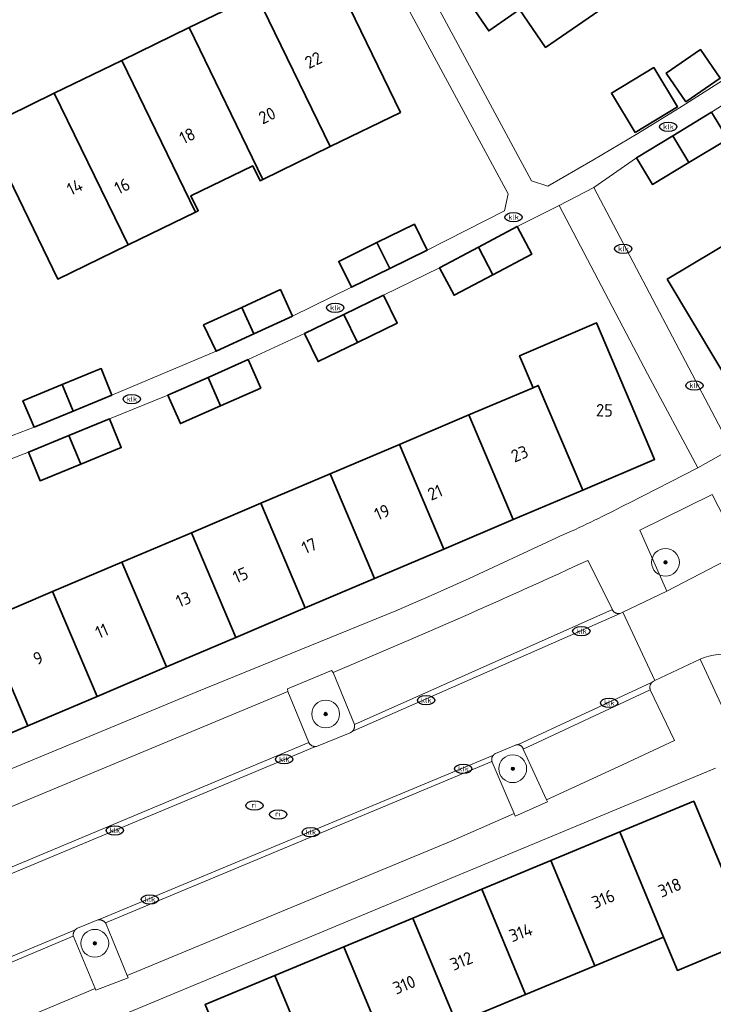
# Model space of a CAD drawing. Header units: metres. Extents: x 103671 to 105190, y 427150 to 429171.
# Tile 58 of 256: x 104408 to 104458, y 427262 to 427333. Entities that reach past the tile are written whole.
import ezdxf
from ezdxf.enums import TextEntityAlignment as Align

# ---------------------------------------------------------------- set-up
doc = ezdxf.new("R2010")
doc.units = ezdxf.units.M
for name, color, linetype, lineweight in [('B-WE-GR-BEPLANTING_CULTUUR_ROOS-GV', 253, 'Continuous', 18), ('B-WE-GR-BOOM-S', 253, 'Continuous', 25), ('B-WE-IE-MEUBILAIR-S', 253, 'Continuous', 25), ('B-WE-OG-BEBOUWING-GV', 253, 'Continuous', 35), ('B-WE-OG-BEBOUWING-T18', 7, 'Continuous', 18), ('B-WE-OG-TERREIN_ERF-GV', 253, 'Continuous', 18), ('B-WE-VH-OPENVERHARDING-GV', 253, 'Continuous', 18), ('B-WE-VH-OPENVERHARDING_BETONSTRAATSTEEN-GV', 253, 'Continuous', 18), ('B-WE-VH-OPENVERHARDING_TEGEL-GV', 253, 'Continuous', 18)]:
    doc.layers.add(name, color=color, linetype=linetype, lineweight=lineweight)
doc.styles.add('NLCS-ISO', font='NLCS-ISO.ttf')
doc.styles.add('NLCS-ISO-M500-T18', font='NLCS-ISO.ttf', dxfattribs={"height": 0.9})

# ---------------------------------------------------------------- blocks, each defined once
blk = doc.blocks.new('SIE-MEUBILAIR_PUT_KOLK-SO')
blk.add_ellipse((0, 0), major_axis=(1.25, 0), ratio=0.54)
at = {"style": 'NLCS-ISO'}
blk.add_text('klk', height=0.75, dxfattribs=at).set_placement((0.03, 0), align=Align.MIDDLE_CENTER)
blk = doc.blocks.new('SIE-MEUBILAIR_PUT_RIOOLPUT-SO')
blk.add_ellipse((0, 0), major_axis=(1.25, 0), ratio=0.54)
at = {"style": 'NLCS-ISO'}
blk.add_text('ri', height=0.75, dxfattribs=at).set_placement((-0.04, 0.07), align=Align.MIDDLE_CENTER)
blk = doc.blocks.new('SGR-BOOM_GBKN-SO')
at = {"linetype": 'ByBlock', "lineweight": 18}
h = blk.add_hatch(color=0, dxfattribs=at)
h.dxf.hatch_style = 1
edge = h.paths.add_edge_path()
edge.add_arc((0, 0), 0.25, 0, 360)
at = {"color": 0, "linetype": 'ByBlock', "lineweight": 18}
for radius in [2, 0.25]:
    blk.add_circle((0, 0), radius, dxfattribs=at)
at = {"color": 0, "linetype": 'ByBlock', "lineweight": 18, "style": 'NLCS-ISO'}
blk.add_attdef('SOORT', (2.5, 0), '', height=1.5, dxfattribs=at)

msp = doc.modelspace()

# ---------------------------------------------------------------- linework, layer by layer
at = {"layer": 'B-WE-GR-BEPLANTING_CULTUUR_ROOS-GV', "flags": 128}
for points in [[(104460.105, 427294.702), (104457.959, 427298.841), (104452.758, 427296.273), (104454.704, 427291.898)], [(104459.066, 427282.741), (104463.215, 427284.805), (104463.049, 427285.089), (104462.859, 427285.367), (104462.645, 427285.637), (104462.409, 427285.897), (104462.15, 427286.142), (104461.87, 427286.371), (104461.569, 427286.58), (104461.252, 427286.768), (104460.919, 427286.932), (104460.573, 427287.071), (104460.218, 427287.183), (104459.856, 427287.267), (104459.491, 427287.323), (104459.126, 427287.351), (104458.764, 427287.352), (104458.408, 427287.326), (104458.061, 427287.276), (104457.725, 427287.202), (104457.402, 427287.107), (104457.093, 427286.993)], [(104428.9, 427281.001), (104428.913, 427280.975), (104428.928, 427280.95), (104428.944, 427280.925), (104428.962, 427280.9), (104428.982, 427280.877), (104429.003, 427280.854), (104429.025, 427280.833), (104429.049, 427280.813), (104429.074, 427280.794), (104429.1, 427280.777), (104429.127, 427280.761), (104429.155, 427280.747), (104429.184, 427280.735), (104429.213, 427280.724), (104429.242, 427280.715), (104429.272, 427280.708), (104429.302, 427280.703), (104429.332, 427280.699), (104429.361, 427280.697), (104429.39, 427280.697), (104429.423, 427280.699), (104429.457, 427280.703), (104431.878, 427281.698), (104431.888, 427281.702), (104431.898, 427281.706), (104431.907, 427281.71), (104431.917, 427281.715), (104431.927, 427281.719), (104431.936, 427281.724), (104431.946, 427281.729), (104431.955, 427281.735), (104431.964, 427281.74), (104431.973, 427281.746), (104431.982, 427281.752), (104431.991, 427281.758), (104432, 427281.764), (104432.008, 427281.771), (104432.016, 427281.777), (104432.025, 427281.784), (104432.033, 427281.791), (104432.041, 427281.798), (104432.048, 427281.806), (104432.056, 427281.813), (104432.073, 427281.831), (104432.088, 427281.849), (104432.104, 427281.869), (104432.118, 427281.889), (104432.131, 427281.911), (104432.143, 427281.933), (104432.154, 427281.956), (104432.164, 427281.98), (104432.173, 427282.004), (104432.18, 427282.028), (104432.187, 427282.053), (104432.191, 427282.078), (104432.195, 427282.104), (104432.197, 427282.129), (104432.198, 427282.155), (104432.198, 427282.18), (104432.196, 427282.205), (104432.193, 427282.229), (104432.189, 427282.253), (104432.184, 427282.277), (104430.656, 427286.04), (104430.534, 427286.181), (104427.367, 427284.863), (104427.385, 427284.662)], [(104443.957, 427280.828), (104443.949, 427280.828), (104443.94, 427280.828), (104443.932, 427280.828), (104443.924, 427280.827), (104443.916, 427280.827), (104443.907, 427280.826), (104443.899, 427280.825), (104443.891, 427280.824), (104443.882, 427280.823), (104443.874, 427280.822), (104443.866, 427280.821), (104443.858, 427280.819), (104443.85, 427280.817), (104443.842, 427280.815), (104443.834, 427280.813), (104443.826, 427280.811), (104443.818, 427280.809), (104443.81, 427280.806), (104443.802, 427280.804), (104443.794, 427280.801), (104442.349, 427280.197), (104442.341, 427280.193), (104442.333, 427280.188), (104442.325, 427280.183), (104442.317, 427280.178), (104442.309, 427280.173), (104442.301, 427280.168), (104442.294, 427280.163), (104442.286, 427280.158), (104442.279, 427280.152), (104442.271, 427280.146), (104442.264, 427280.141), (104442.257, 427280.135), (104442.25, 427280.129), (104442.243, 427280.122), (104442.236, 427280.116), (104442.23, 427280.11), (104442.223, 427280.103), (104442.217, 427280.097), (104442.21, 427280.09), (104442.204, 427280.083), (104442.189, 427280.065), (104442.174, 427280.045), (104442.16, 427280.025), (104442.148, 427280.004), (104442.136, 427279.983), (104442.125, 427279.96), (104442.115, 427279.937), (104442.106, 427279.913), (104442.099, 427279.889), (104442.092, 427279.865), (104442.087, 427279.84), (104442.084, 427279.815), (104442.081, 427279.79), (104442.08, 427279.765), (104442.08, 427279.74), (104442.081, 427279.716), (104442.083, 427279.691), (104442.087, 427279.667), (104442.091, 427279.643), (104442.097, 427279.62), (104442.104, 427279.598), (104442.111, 427279.577), (104443.701, 427275.872), (104443.779, 427275.691), (104446.096, 427276.715), (104446.025, 427276.871), (104444.359, 427280.522), (104444.351, 427280.546), (104444.341, 427280.57), (104444.329, 427280.594), (104444.316, 427280.617), (104444.302, 427280.64), (104444.285, 427280.662), (104444.268, 427280.683), (104444.249, 427280.703), (104444.228, 427280.722), (104444.207, 427280.739), (104444.184, 427280.755), (104444.161, 427280.77), (104444.136, 427280.783), (104444.111, 427280.794), (104444.086, 427280.804), (104444.06, 427280.812), (104444.034, 427280.819), (104444.008, 427280.823), (104443.982, 427280.826)], [(104412.08, 427267.505), (104412.063, 427267.487), (104412.047, 427267.468), (104412.032, 427267.448), (104412.017, 427267.428), (104412.004, 427267.406), (104411.991, 427267.384), (104411.979, 427267.361), (104411.969, 427267.338), (104411.959, 427267.314), (104411.951, 427267.29), (104411.944, 427267.265), (104411.938, 427267.24), (104411.933, 427267.214), (104411.93, 427267.189), (104411.927, 427267.163), (104411.926, 427267.138), (104411.927, 427267.113), (104411.928, 427267.088), (104411.93, 427267.063), (104411.934, 427267.039), (104411.936, 427267.026), (104411.939, 427267.014), (104413.507, 427263.275), (104413.56, 427263.149), (104415.895, 427264.037), (104415.827, 427264.203), (104414.303, 427267.905), (104414.301, 427267.91), (104414.298, 427267.915), (104414.295, 427267.92), (104414.293, 427267.925), (104414.29, 427267.93), (104414.287, 427267.935), (104414.285, 427267.94), (104414.282, 427267.945), (104414.279, 427267.95), (104414.276, 427267.955), (104414.273, 427267.96), (104414.27, 427267.965), (104414.267, 427267.969), (104414.264, 427267.974), (104414.261, 427267.979), (104414.257, 427267.984), (104414.254, 427267.988), (104414.251, 427267.993), (104414.247, 427267.997), (104414.244, 427268.002), (104414.228, 427268.022), (104414.211, 427268.042), (104414.192, 427268.061), (104414.173, 427268.079), (104414.153, 427268.096), (104414.132, 427268.113), (104414.11, 427268.128), (104414.087, 427268.143), (104414.063, 427268.156), (104414.039, 427268.168), (104414.014, 427268.179), (104413.989, 427268.189), (104413.964, 427268.198), (104413.938, 427268.205), (104413.911, 427268.211), (104413.885, 427268.216), (104413.859, 427268.22), (104413.833, 427268.222), (104413.807, 427268.223), (104413.781, 427268.223), (104413.739, 427268.22), (104413.697, 427268.214), (104412.236, 427267.617), (104412.227, 427267.613), (104412.219, 427267.608), (104412.21, 427267.604), (104412.202, 427267.599), (104412.193, 427267.594), (104412.185, 427267.589), (104412.177, 427267.584), (104412.169, 427267.579), (104412.161, 427267.574), (104412.153, 427267.568), (104412.145, 427267.562), (104412.137, 427267.556), (104412.13, 427267.55), (104412.122, 427267.544), (104412.115, 427267.538), (104412.108, 427267.532), (104412.101, 427267.525), (104412.094, 427267.519), (104412.087, 427267.512)]]:
    msp.add_lwpolyline(points, close=True, dxfattribs=at)
at = {"layer": 'B-WE-OG-BEBOUWING-GV', "flags": 128}
for points in [[(104438.717, 427341.601), (104439.792, 427340.034), (104437.566, 427338.506), (104441.867, 427332.24), (104444.093, 427333.768), (104445.961, 427331.048), (104450.575, 427334.215), (104442.538, 427345.922), (104439.928, 427344.13), (104440.72, 427342.976)], [(104435.511, 427326.373), (104430.197, 427337.299), (104425.134, 427334.837), (104430.448, 427323.91)], [(104420.278, 427332.475), (104425.592, 427321.548), (104430.448, 427323.91), (104425.134, 427334.837)], [(104424.87, 427322.531), (104425.394, 427321.452), (104425.592, 427321.548), (104420.278, 427332.475), (104415.423, 427330.113), (104420.736, 427319.185), (104420.934, 427319.282), (104420.41, 427320.361)], [(104456.075, 427327.137), (104458.537, 427328.825), (104457.123, 427330.887), (104454.661, 427329.199)], [(104415.88, 427316.824), (104420.736, 427319.185), (104415.423, 427330.113), (104410.567, 427327.751)], [(104452.411, 427324.931), (104455.457, 427326.764), (104453.755, 427329.592), (104450.709, 427327.759)], [(104410.567, 427327.751), (104405.504, 427325.289), (104410.817, 427314.362), (104415.88, 427316.824)], [(104457.921, 427326.375), (104455.13, 427324.687), (104456.279, 427322.76), (104459.088, 427324.445)], [(104455.13, 427324.687), (104452.509, 427323.102), (104453.657, 427321.188), (104456.279, 427322.76)], [(104433.815, 427316.989), (104434.732, 427315.124), (104437.433, 427316.453), (104436.515, 427318.319)], [(104443.922, 427318.142), (104441.123, 427316.665), (104442.17, 427314.68), (104444.97, 427316.158)], [(104433.815, 427316.989), (104431.056, 427315.629), (104431.986, 427313.774), (104434.732, 427315.124)], [(104454.729, 427314.365), (104460.195, 427305.206), (104465.036, 427308.084), (104460.847, 427315.105), (104461.188, 427315.308), (104459.907, 427317.455)], [(104441.123, 427316.665), (104438.323, 427315.187), (104439.37, 427313.202), (104442.17, 427314.68)], [(104424.072, 427312.325), (104424.946, 427310.425), (104427.717, 427311.699), (104426.857, 427313.607)], [(104434.282, 427313.202), (104431.438, 427311.82), (104432.417, 427309.805), (104435.261, 427311.187)], [(104424.072, 427312.325), (104421.324, 427311.059), (104422.219, 427309.17), (104424.946, 427310.425)], [(104431.438, 427311.82), (104428.593, 427310.438), (104429.572, 427308.423), (104432.417, 427309.805)], [(104445.063, 427306.541), (104445.44, 427306.701), (104448.637, 427299.172), (104453.82, 427301.374), (104449.644, 427311.204), (104444.085, 427308.842)], [(104424.539, 427308.562), (104421.643, 427307.288), (104422.545, 427305.238), (104425.441, 427306.512)], [(104411.126, 427306.765), (104411.913, 427304.85), (104414.707, 427305.999), (104413.942, 427307.923)], [(104421.643, 427307.288), (104418.747, 427306.014), (104419.649, 427303.964), (104422.545, 427305.238)], [(104411.126, 427306.765), (104408.308, 427305.607), (104409.118, 427303.701), (104411.913, 427304.85)], [(104440.442, 427304.578), (104443.639, 427297.049), (104448.637, 427299.172), (104445.44, 427306.701), (104445.063, 427306.541)], [(104414.544, 427304.306), (104411.62, 427303.109), (104412.469, 427301.036), (104415.393, 427302.233)], [(104440.442, 427304.578), (104435.444, 427302.455), (104438.64, 427294.926), (104443.639, 427297.049)], [(104411.62, 427303.109), (104408.695, 427301.911), (104409.544, 427299.838), (104412.469, 427301.036)], [(104433.642, 427292.804), (104438.64, 427294.926), (104435.444, 427302.455), (104430.445, 427300.332)], [(104433.642, 427292.804), (104430.445, 427300.332), (104425.444, 427298.215), (104428.643, 427290.681)], [(104423.644, 427288.559), (104428.643, 427290.681), (104425.444, 427298.215), (104420.442, 427296.101)], [(104420.442, 427296.101), (104415.44, 427293.987), (104418.646, 427286.437), (104423.644, 427288.559)], [(104418.646, 427286.437), (104415.44, 427293.987), (104410.442, 427291.864), (104413.647, 427284.314)], [(104405.444, 427289.74), (104408.648, 427282.192), (104413.647, 427284.314), (104410.442, 427291.864)], [(104408.648, 427282.192), (104405.444, 427289.74), (104400.445, 427287.617), (104403.65, 427280.07)], [(104456.635, 427276.764), (104451.314, 427274.552), (104454.467, 427266.969), (104455.464, 427264.571), (104460.81, 427266.794), (104459.815, 427269.187)], [(104449.503, 427264.91), (104454.467, 427266.969), (104451.314, 427274.552), (104446.352, 427272.489)], [(104446.352, 427272.489), (104441.37, 427270.418), (104444.519, 427262.843), (104449.503, 427264.91)], [(104439.539, 427260.778), (104444.519, 427262.843), (104441.37, 427270.418), (104436.391, 427268.348)], [(104436.391, 427268.348), (104431.42, 427266.282), (104434.566, 427258.716), (104439.539, 427260.778)], [(104434.566, 427258.716), (104431.42, 427266.282), (104426.45, 427264.215), (104429.593, 427256.653)], [(104424.572, 427254.571), (104429.593, 427256.653), (104426.45, 427264.215), (104421.429, 427262.129)]]:
    msp.add_lwpolyline(points, close=True, dxfattribs=at)
at = {"layer": 'B-WE-OG-TERREIN_ERF-GV', "flags": 128}
for points in [[(104431.86, 427345.732), (104444.952, 427321.44), (104446.121, 427321.047), (104449.372, 427322.928), (104452.601, 427324.854), (104455.806, 427326.824), (104458.987, 427328.837)], [(104401.515, 427300.814), (104409.118, 427303.701), (104408.308, 427305.607), (104411.126, 427306.765), (104413.942, 427307.923), (104414.707, 427305.999), (104422.219, 427309.17), (104421.324, 427311.059), (104424.072, 427312.325), (104426.857, 427313.607), (104427.717, 427311.699), (104431.986, 427313.774), (104431.056, 427315.629), (104433.815, 427316.989), (104436.515, 427318.319), (104437.433, 427316.453), (104442.995, 427319.291), (104443.256, 427320.503), (104430.188, 427344.76)], [(104450.575, 427334.215), (104445.961, 427331.048), (104444.093, 427333.768), (104441.867, 427332.24), (104437.566, 427338.506)], [(104461.584, 427328.707), (104457.921, 427326.375), (104459.088, 427324.445), (104456.279, 427322.76), (104453.657, 427321.188), (104452.509, 427323.102), (104449.449, 427320.97), (104459.358, 427302.146)], [(104392.495, 427272.897), (104420.824, 427284.646), (104435.172, 427290.483), (104437.71, 427291.583), (104440.455, 427292.811), (104446.426, 427295.594), (104446.708, 427295.716), (104446.989, 427295.839), (104447.27, 427295.963), (104447.55, 427296.088), (104447.83, 427296.214), (104448.109, 427296.342), (104448.388, 427296.47), (104448.666, 427296.6), (104448.944, 427296.73), (104449.221, 427296.862), (104449.498, 427296.995), (104449.774, 427297.129), (104450.05, 427297.264), (104450.325, 427297.4), (104450.6, 427297.537), (104450.874, 427297.675), (104451.148, 427297.814), (104451.421, 427297.954), (104451.693, 427298.096), (104451.965, 427298.238), (104456.932, 427300.76), (104453.313, 427307.551), (104446.954, 427319.657), (104443.922, 427318.142), (104444.97, 427316.158), (104442.17, 427314.68), (104439.37, 427313.202), (104438.323, 427315.187), (104434.282, 427313.202), (104435.261, 427311.187), (104432.417, 427309.805), (104429.572, 427308.423), (104428.593, 427310.438), (104424.539, 427308.562), (104425.441, 427306.512), (104422.545, 427305.238), (104419.649, 427303.964), (104418.747, 427306.014), (104414.544, 427304.306), (104415.393, 427302.233), (104412.469, 427301.036), (104409.544, 427299.838), (104408.695, 427301.911), (104404.427, 427300.258)], [(104405.444, 427289.74), (104410.442, 427291.864), (104415.44, 427293.987), (104420.442, 427296.101), (104425.444, 427298.215), (104430.445, 427300.332), (104435.444, 427302.455), (104440.442, 427304.578), (104445.063, 427306.541), (104444.085, 427308.842), (104449.644, 427311.204), (104453.82, 427301.374), (104448.637, 427299.172), (104443.639, 427297.049), (104438.64, 427294.926), (104433.642, 427292.804), (104428.643, 427290.681), (104423.644, 427288.559), (104418.646, 427286.437), (104413.647, 427284.314), (104408.648, 427282.192), (104403.65, 427280.07)], [(104458.208, 427279.15), (104374.961, 427244.532)], [(104421.429, 427262.129), (104426.45, 427264.215), (104431.42, 427266.282), (104436.391, 427268.348), (104441.37, 427270.418), (104446.352, 427272.489), (104451.314, 427274.552), (104456.635, 427276.764), (104459.815, 427269.187)], [(104460.81, 427266.794), (104455.464, 427264.571), (104454.467, 427266.969), (104449.503, 427264.91), (104444.519, 427262.843), (104439.539, 427260.778)]]:
    msp.add_lwpolyline(points, dxfattribs=at)
for points in [[(104425.394, 427321.452), (104424.87, 427322.531), (104420.41, 427320.361), (104420.934, 427319.282), (104420.736, 427319.185), (104415.88, 427316.824), (104410.817, 427314.362), (104405.504, 427325.289), (104410.567, 427327.751), (104415.423, 427330.113), (104420.278, 427332.475), (104425.134, 427334.837), (104430.197, 427337.299), (104435.511, 427326.373), (104430.448, 427323.91), (104425.592, 427321.548)], [(104474.836, 427323.469), (104479.5, 427326.256), (104483.824, 427328.836), (104482.543, 427330.983), (104482.884, 427331.186), (104487.721, 427334.073), (104493.204, 427324.884), (104488.367, 427321.998), (104483.702, 427319.214), (104479.036, 427316.43), (104474.371, 427313.646), (104469.705, 427310.862), (104465.036, 427308.084), (104460.195, 427305.206), (104454.729, 427314.365), (104459.907, 427317.455), (104461.188, 427315.308), (104465.513, 427317.889), (104470.176, 427320.676)], [(104454.661, 427329.199), (104457.123, 427330.887), (104458.537, 427328.825), (104456.075, 427327.137)], [(104453.755, 427329.592), (104455.457, 427326.764), (104452.411, 427324.931), (104450.709, 427327.759)]]:
    msp.add_lwpolyline(points, close=True, dxfattribs=at)
at = {"layer": 'B-WE-VH-OPENVERHARDING-GV', "flags": 128}
for points in [[(104459.358, 427302.146), (104456.932, 427300.76), (104451.965, 427298.238), (104451.693, 427298.096), (104451.421, 427297.954), (104451.148, 427297.814), (104450.874, 427297.675), (104450.6, 427297.537), (104450.325, 427297.4), (104450.05, 427297.264), (104449.774, 427297.129), (104449.498, 427296.995), (104449.221, 427296.862), (104448.944, 427296.73), (104448.666, 427296.6), (104448.388, 427296.47), (104448.109, 427296.342), (104447.83, 427296.214), (104447.55, 427296.088), (104447.27, 427295.963), (104446.989, 427295.839), (104446.708, 427295.716), (104446.426, 427295.594), (104440.455, 427292.811), (104437.71, 427291.583), (104435.172, 427290.483), (104420.824, 427284.646), (104392.495, 427272.897)], [(104404.181, 427275.003), (104427.385, 427284.662), (104427.367, 427284.863), (104430.534, 427286.181), (104430.656, 427286.04), (104434.602, 427287.707), (104435.327, 427288.017), (104436.051, 427288.328), (104436.775, 427288.64), (104437.498, 427288.953), (104438.221, 427289.267), (104438.944, 427289.583), (104439.666, 427289.899), (104440.387, 427290.216), (104441.108, 427290.535), (104441.829, 427290.854), (104442.549, 427291.174), (104443.269, 427291.496), (104443.988, 427291.818), (104444.707, 427292.142), (104445.425, 427292.467), (104446.143, 427292.792), (104446.861, 427293.119), (104447.578, 427293.447), (104448.294, 427293.775), (104449.01, 427294.105), (104450.779, 427290.558), (104450.792, 427290.53), (104450.808, 427290.503), (104450.826, 427290.476), (104450.845, 427290.45), (104450.867, 427290.425), (104450.891, 427290.401), (104450.917, 427290.379), (104450.944, 427290.358), (104450.973, 427290.339), (104451.003, 427290.323), (104451.035, 427290.308), (104451.067, 427290.296), (104451.1, 427290.287), (104451.133, 427290.28), (104451.166, 427290.275), (104451.199, 427290.272), (104451.232, 427290.272), (104451.264, 427290.274), (104451.296, 427290.278), (104451.326, 427290.284), (104451.52, 427290.377), (104454.704, 427291.898), (104452.758, 427296.273), (104457.959, 427298.841), (104460.105, 427294.702)], [(104460.105, 427294.702), (104454.704, 427291.898), (104451.52, 427290.377), (104453.833, 427285.444), (104457.093, 427286.993), (104457.402, 427287.107), (104457.725, 427287.202), (104458.061, 427287.276)], [(104459.066, 427282.741), (104457.093, 427286.993), (104453.833, 427285.444), (104453.74, 427285.4), (104453.735, 427285.397), (104453.73, 427285.395), (104453.726, 427285.392), (104453.721, 427285.389), (104453.716, 427285.387), (104453.711, 427285.384), (104453.707, 427285.381), (104453.702, 427285.378), (104453.697, 427285.375), (104453.693, 427285.372), (104453.688, 427285.369), (104453.684, 427285.366), (104453.679, 427285.363), (104453.675, 427285.359), (104453.67, 427285.356), (104453.666, 427285.353), (104453.662, 427285.349), (104453.657, 427285.346), (104453.653, 427285.342), (104453.649, 427285.339), (104453.628, 427285.32), (104453.607, 427285.299), (104453.588, 427285.277), (104453.569, 427285.253), (104453.552, 427285.228), (104453.536, 427285.202), (104453.522, 427285.174), (104453.51, 427285.146), (104453.499, 427285.117), (104453.49, 427285.087), (104453.483, 427285.056), (104453.478, 427285.025), (104453.475, 427284.994), (104453.474, 427284.964), (104453.475, 427284.933), (104453.478, 427284.903), (104453.483, 427284.873), (104453.489, 427284.844), (104453.497, 427284.816), (104453.506, 427284.789), (104455.252, 427281.13), (104451.192, 427279.246), (104446.025, 427276.871), (104446.096, 427276.715), (104443.779, 427275.691), (104443.701, 427275.872), (104439.149, 427273.893), (104415.827, 427264.203), (104415.895, 427264.037), (104413.56, 427263.149), (104413.507, 427263.275), (104401.857, 427258.393)], [(104405.62, 427270.785), (104429.34, 427280.677), (104429.39, 427280.697), (104429.361, 427280.697), (104429.332, 427280.699), (104429.302, 427280.703), (104429.272, 427280.708), (104429.242, 427280.715), (104429.213, 427280.724), (104429.184, 427280.735), (104429.155, 427280.747), (104429.127, 427280.761), (104429.1, 427280.777), (104429.074, 427280.794), (104429.049, 427280.813), (104429.025, 427280.833), (104429.003, 427280.854), (104428.982, 427280.877), (104428.962, 427280.9), (104428.944, 427280.925), (104428.928, 427280.95), (104428.913, 427280.975), (104428.9, 427281.001), (104405.717, 427271.281)], [(104372.473, 427244.908), (104372.977, 427243.702), (104374.961, 427244.532), (104458.208, 427279.15)], [(104400.301, 427262.143), (104411.934, 427267.039), (104411.93, 427267.063), (104411.928, 427267.088), (104411.927, 427267.113), (104411.926, 427267.138), (104411.927, 427267.163), (104411.93, 427267.189), (104411.933, 427267.214), (104411.938, 427267.24), (104411.944, 427267.265), (104411.951, 427267.29), (104411.959, 427267.314), (104411.969, 427267.338), (104411.979, 427267.361), (104411.991, 427267.384), (104412.004, 427267.406), (104412.017, 427267.428), (104412.032, 427267.448), (104412.047, 427267.468), (104412.063, 427267.487), (104412.08, 427267.505), (104412.014, 427267.478), (104399.939, 427262.438)]]:
    msp.add_lwpolyline(points, dxfattribs=at)
for points in [[(104450.779, 427290.558), (104432.184, 427282.277), (104432.189, 427282.253), (104432.193, 427282.229), (104432.196, 427282.205), (104432.198, 427282.18), (104432.198, 427282.155), (104432.197, 427282.129), (104432.195, 427282.104), (104432.191, 427282.078), (104432.187, 427282.053), (104432.18, 427282.028), (104432.173, 427282.004), (104432.164, 427281.98), (104432.154, 427281.956), (104432.143, 427281.933), (104432.131, 427281.911), (104432.118, 427281.889), (104432.104, 427281.869), (104432.088, 427281.849), (104432.073, 427281.831), (104432.056, 427281.813), (104432.118, 427281.84), (104451.326, 427290.284), (104451.296, 427290.278), (104451.264, 427290.274), (104451.232, 427290.272), (104451.199, 427290.272), (104451.166, 427290.275), (104451.133, 427290.28), (104451.1, 427290.287), (104451.067, 427290.296), (104451.035, 427290.308), (104451.003, 427290.323), (104450.973, 427290.339), (104450.944, 427290.358), (104450.917, 427290.379), (104450.891, 427290.401), (104450.867, 427290.425), (104450.845, 427290.45), (104450.826, 427290.476), (104450.808, 427290.503), (104450.792, 427290.53)], [(104443.957, 427280.828), (104443.982, 427280.826), (104444.008, 427280.823), (104444.034, 427280.819), (104444.06, 427280.812), (104444.086, 427280.804), (104444.111, 427280.794), (104444.136, 427280.783), (104444.161, 427280.77), (104444.184, 427280.755), (104444.207, 427280.739), (104444.228, 427280.722), (104444.249, 427280.703), (104444.268, 427280.683), (104444.285, 427280.662), (104444.302, 427280.64), (104444.316, 427280.617), (104444.329, 427280.594), (104444.341, 427280.57), (104444.351, 427280.546), (104444.359, 427280.522), (104453.506, 427284.789), (104453.497, 427284.816), (104453.489, 427284.844), (104453.483, 427284.873), (104453.478, 427284.903), (104453.475, 427284.933), (104453.474, 427284.964), (104453.475, 427284.994), (104453.478, 427285.025), (104453.483, 427285.056), (104453.49, 427285.087), (104453.499, 427285.117), (104453.51, 427285.146), (104453.522, 427285.174), (104453.536, 427285.202), (104453.552, 427285.228), (104453.569, 427285.253), (104453.588, 427285.277), (104453.607, 427285.299), (104453.628, 427285.32), (104453.649, 427285.339), (104453.595, 427285.314), (104443.997, 427280.847)], [(104428.9, 427281.001), (104427.385, 427284.662), (104404.181, 427275.003), (104405.717, 427271.281)], [(104442.097, 427279.62), (104442.091, 427279.643), (104442.087, 427279.667), (104442.083, 427279.691), (104442.081, 427279.716), (104442.08, 427279.74), (104442.08, 427279.765), (104442.081, 427279.79), (104442.084, 427279.815), (104442.087, 427279.84), (104442.092, 427279.865), (104442.099, 427279.889), (104442.106, 427279.913), (104442.115, 427279.937), (104442.125, 427279.96), (104442.136, 427279.983), (104442.148, 427280.004), (104442.16, 427280.025), (104442.174, 427280.045), (104442.189, 427280.065), (104442.204, 427280.083), (104442.155, 427280.062), (104413.808, 427268.234), (104413.781, 427268.223), (104413.807, 427268.223), (104413.833, 427268.222), (104413.859, 427268.22), (104413.885, 427268.216), (104413.911, 427268.211), (104413.938, 427268.205), (104413.964, 427268.198), (104413.989, 427268.189), (104414.014, 427268.179), (104414.039, 427268.168), (104414.063, 427268.156), (104414.087, 427268.143), (104414.11, 427268.128), (104414.132, 427268.113), (104414.153, 427268.096), (104414.173, 427268.079), (104414.192, 427268.061), (104414.211, 427268.042), (104414.228, 427268.022), (104414.244, 427268.002)]]:
    msp.add_lwpolyline(points, close=True, dxfattribs=at)
at = {"layer": 'B-WE-VH-OPENVERHARDING_BETONSTRAATSTEEN-GV', "flags": 128}
for points in [[(104432.184, 427282.277), (104450.779, 427290.558), (104449.01, 427294.105), (104448.294, 427293.775), (104447.578, 427293.447), (104446.861, 427293.119), (104446.143, 427292.792), (104445.425, 427292.467), (104444.707, 427292.142), (104443.988, 427291.818), (104443.269, 427291.496), (104442.549, 427291.174), (104441.829, 427290.854), (104441.108, 427290.535), (104440.387, 427290.216), (104439.666, 427289.899), (104438.944, 427289.583), (104438.221, 427289.267), (104437.498, 427288.953), (104436.775, 427288.64), (104436.051, 427288.328), (104435.327, 427288.017), (104434.602, 427287.707), (104430.656, 427286.04)], [(104453.506, 427284.789), (104444.359, 427280.522), (104446.025, 427276.871), (104451.192, 427279.246), (104455.252, 427281.13)], [(104442.111, 427279.577), (104442.104, 427279.598), (104442.097, 427279.62), (104414.244, 427268.002), (104414.247, 427267.997), (104414.251, 427267.993), (104414.254, 427267.988), (104414.257, 427267.984), (104414.261, 427267.979), (104414.264, 427267.974), (104414.267, 427267.969), (104414.27, 427267.965), (104414.273, 427267.96), (104414.276, 427267.955), (104414.279, 427267.95), (104414.282, 427267.945), (104414.285, 427267.94), (104414.287, 427267.935), (104414.29, 427267.93), (104414.293, 427267.925), (104414.295, 427267.92), (104414.298, 427267.915), (104414.301, 427267.91), (104414.303, 427267.905), (104415.827, 427264.203), (104439.149, 427273.893), (104443.701, 427275.872)], [(104413.507, 427263.275), (104411.939, 427267.014), (104411.936, 427267.026), (104411.934, 427267.039), (104400.301, 427262.143), (104400.311, 427262.118), (104400.32, 427262.092), (104401.857, 427258.393)]]:
    msp.add_lwpolyline(points, close=True, dxfattribs=at)
msp.add_lwpolyline([(104399.939, 427262.438), (104412.014, 427267.478), (104412.08, 427267.505), (104412.087, 427267.512), (104412.094, 427267.519), (104412.101, 427267.525), (104412.108, 427267.532), (104412.115, 427267.538), (104412.122, 427267.544), (104412.13, 427267.55), (104412.137, 427267.556), (104412.145, 427267.562), (104412.153, 427267.568), (104412.161, 427267.574), (104412.169, 427267.579), (104412.177, 427267.584), (104412.185, 427267.589), (104412.193, 427267.594), (104412.202, 427267.599), (104412.21, 427267.604), (104412.219, 427267.608), (104412.227, 427267.613), (104412.236, 427267.617), (104413.697, 427268.214), (104413.739, 427268.22), (104413.781, 427268.223), (104413.808, 427268.234), (104442.155, 427280.062), (104442.204, 427280.083), (104442.21, 427280.09), (104442.217, 427280.097), (104442.223, 427280.103), (104442.23, 427280.11), (104442.236, 427280.116), (104442.243, 427280.122), (104442.25, 427280.129), (104442.257, 427280.135), (104442.264, 427280.141), (104442.271, 427280.146), (104442.279, 427280.152), (104442.286, 427280.158), (104442.294, 427280.163), (104442.301, 427280.168), (104442.309, 427280.173), (104442.317, 427280.178), (104442.325, 427280.183), (104442.333, 427280.188), (104442.341, 427280.193), (104442.349, 427280.197), (104443.794, 427280.801), (104443.802, 427280.804), (104443.81, 427280.806), (104443.818, 427280.809), (104443.826, 427280.811), (104443.834, 427280.813), (104443.842, 427280.815), (104443.85, 427280.817), (104443.858, 427280.819), (104443.866, 427280.821), (104443.874, 427280.822), (104443.882, 427280.823), (104443.891, 427280.824), (104443.899, 427280.825), (104443.907, 427280.826), (104443.916, 427280.827), (104443.924, 427280.827), (104443.932, 427280.828), (104443.94, 427280.828), (104443.949, 427280.828), (104443.957, 427280.828), (104443.997, 427280.847), (104453.595, 427285.314), (104453.649, 427285.339), (104453.653, 427285.342), (104453.657, 427285.346), (104453.662, 427285.349), (104453.666, 427285.353), (104453.67, 427285.356), (104453.675, 427285.359), (104453.679, 427285.363), (104453.684, 427285.366), (104453.688, 427285.369), (104453.693, 427285.372), (104453.697, 427285.375), (104453.702, 427285.378), (104453.707, 427285.381), (104453.711, 427285.384), (104453.716, 427285.387), (104453.721, 427285.389), (104453.726, 427285.392), (104453.73, 427285.395), (104453.735, 427285.397), (104453.74, 427285.4), (104453.833, 427285.444), (104451.52, 427290.377), (104451.326, 427290.284), (104432.118, 427281.84), (104432.056, 427281.813), (104432.048, 427281.806), (104432.041, 427281.798), (104432.033, 427281.791), (104432.025, 427281.784), (104432.016, 427281.777), (104432.008, 427281.771), (104432, 427281.764), (104431.991, 427281.758), (104431.982, 427281.752), (104431.973, 427281.746), (104431.964, 427281.74), (104431.955, 427281.735), (104431.946, 427281.729), (104431.936, 427281.724), (104431.927, 427281.719), (104431.917, 427281.715), (104431.907, 427281.71), (104431.898, 427281.706), (104431.888, 427281.702), (104431.878, 427281.698), (104429.457, 427280.703), (104429.423, 427280.699), (104429.39, 427280.697), (104429.34, 427280.677), (104405.62, 427270.785)], dxfattribs=at)
at = {"layer": 'B-WE-VH-OPENVERHARDING_TEGEL-GV', "flags": 128}
for points in [[(104458.987, 427328.837), (104455.806, 427326.824), (104452.601, 427324.854), (104449.372, 427322.928), (104446.121, 427321.047), (104444.952, 427321.44), (104431.86, 427345.732)], [(104430.188, 427344.76), (104443.256, 427320.503), (104442.995, 427319.291), (104437.433, 427316.453), (104434.732, 427315.124), (104431.986, 427313.774), (104427.717, 427311.699), (104424.946, 427310.425), (104422.219, 427309.17), (104414.707, 427305.999), (104411.913, 427304.85), (104409.118, 427303.701), (104401.515, 427300.814)], [(104404.427, 427300.258), (104408.695, 427301.911), (104411.62, 427303.109), (104414.544, 427304.306), (104418.747, 427306.014), (104421.643, 427307.288), (104424.539, 427308.562), (104428.593, 427310.438), (104431.438, 427311.82), (104434.282, 427313.202), (104438.323, 427315.187), (104441.123, 427316.665), (104443.922, 427318.142), (104446.954, 427319.657), (104449.449, 427320.97), (104452.509, 427323.102), (104455.13, 427324.687), (104457.921, 427326.375), (104461.584, 427328.707)]]:
    msp.add_lwpolyline(points, dxfattribs=at)
msp.add_lwpolyline([(104449.449, 427320.97), (104446.954, 427319.657), (104453.313, 427307.551), (104456.932, 427300.76), (104459.358, 427302.146)], close=True, dxfattribs=at)

# ---------------------------------------------------------------- block references
at = {"layer": 'B-WE-GR-BOOM-S', "xscale": 0.5, "yscale": 0.5, "zscale": 0.5}
for p in [(104454.602, 427293.965), (104430.117, 427283.041), (104443.6, 427279.1), (104413.483, 427266.532)]:
    msp.add_blockref('SGR-BOOM_GBKN-SO', p, dxfattribs=at)
at = {"layer": 'B-WE-IE-MEUBILAIR-S', "xscale": 0.5, "yscale": 0.5, "zscale": 0.5}
for name, p in [('SIE-MEUBILAIR_PUT_KOLK-SO', (104454.8, 427325.34)), ('SIE-MEUBILAIR_PUT_KOLK-SO', (104443.65, 427318.82)), ('SIE-MEUBILAIR_PUT_KOLK-SO', (104451.56, 427316.55)), ('SIE-MEUBILAIR_PUT_KOLK-SO', (104430.81, 427312.3)), ('SIE-MEUBILAIR_PUT_KOLK-SO', (104456.69, 427306.7)), ('SIE-MEUBILAIR_PUT_KOLK-SO', (104416.14, 427305.72)), ('SIE-MEUBILAIR_PUT_KOLK-SO', (104448.54, 427289)), ('SIE-MEUBILAIR_PUT_KOLK-SO', (104437.35, 427284.03)), ('SIE-MEUBILAIR_PUT_KOLK-SO', (104450.54, 427283.84)), ('SIE-MEUBILAIR_PUT_KOLK-SO', (104427.12, 427279.78)), ('SIE-MEUBILAIR_PUT_KOLK-SO', (104440.03, 427279.1)), ('SIE-MEUBILAIR_PUT_RIOOLPUT-SO', (104424.982, 427276.45)), ('SIE-MEUBILAIR_PUT_RIOOLPUT-SO', (104426.698, 427275.816)), ('SIE-MEUBILAIR_PUT_KOLK-SO', (104414.92, 427274.66)), ('SIE-MEUBILAIR_PUT_KOLK-SO', (104429.04, 427274.53)), ('SIE-MEUBILAIR_PUT_KOLK-SO', (104417.45, 427269.69))]:
    msp.add_blockref(name, p, dxfattribs=at)

# ---------------------------------------------------------------- texts
at = {"layer": 'B-WE-OG-BEBOUWING-T18', "style": 'NLCS-ISO-M500-T18'}
for s, rotation, p in [('22', 25.9, (104429.231, 427330.14)), ('20', 25.9, (104425.901, 427326.147)), ('18', 25.9, (104420.153, 427324.685)), ('14', 25.9, (104412.041, 427320.992)), ('16', 25.9, (104415.455, 427321.065)), ('25', 358.5, (104450.203, 427304.912)), ('23', 23, (104444.092, 427301.783)), ('21', 23, (104438, 427299)), ('19', 23, (104434.181, 427297.573)), ('17', 23, (104428.936, 427295.151)), ('15', 23, (104423.98, 427293.047)), ('13', 23, (104419.871, 427291.303)), ('11', 23, (104413.989, 427289.025)), ('9', 23, (104409.394, 427287.072)), ('318', 22.8, (104454.908, 427270.542)), ('316', 22.6, (104450.116, 427269.722)), ('314', 20.1, (104444.172, 427267.304)), ('312', 22.5, (104439.894, 427265.255)), ('310', 22.5, (104435.773, 427263.547))]:
    msp.add_text(s, height=0.9, rotation=rotation, dxfattribs=at).set_placement(p, align=Align.MIDDLE)

doc.saveas('drawing.dxf')
